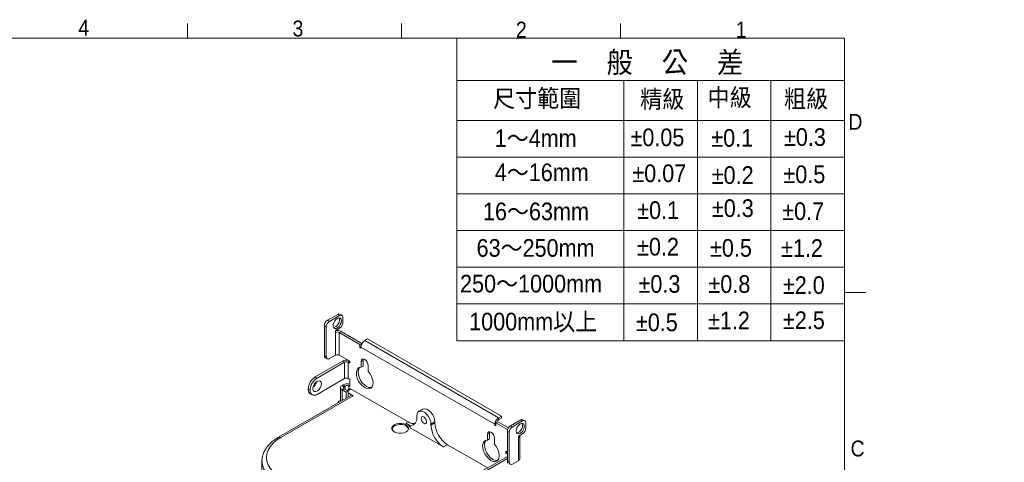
# Model space of a CAD drawing. Header units: millimetres. Extents: x 5 to 422, y 2 to 200.
# Tile 10 of 10: x 147 to 294, y 133 to 199. Entities that reach past the tile are written whole.
import ezdxf

# ---------------------------------------------------------------- set-up
doc = ezdxf.new("R2010")
doc.units = ezdxf.units.MM
doc.styles.add('SLDTEXTSTYLE0', font='GOTHIC.TTF', dxfattribs={"width": 0.913})
doc.styles.add('SLDTEXTSTYLE6', font='GOTHIC.TTF', dxfattribs={"width": 0.913, "bigfont": 'bigfont'})
doc.styles.add('SLDTEXTSTYLE7', font='GOTHICB.TTF', dxfattribs={"width": 0.913, "bigfont": 'bigfont'})

msp = doc.modelspace()

# ---------------------------------------------------------------- linework, layer by layer
at = {"color": 7, "linetype": 'Continuous', "lineweight": 0}
for p, q in [((171.666, 196.675), (171.666, 198.829)), ((203.729, 196.675), (203.729, 198.829)), ((236.484, 196.675), (236.484, 198.829)), ((8.38, 196.675), (270, 196.675)), ((212, 196.675), (212, 151.336)), ((270, 9.959), (270, 196.675)), ((212, 190.336), (270, 190.336)), ((237, 190.336), (237, 151.336)), ((248, 190.336), (248, 151.336)), ((259, 190.336), (259, 151.336)), ((212, 184.336), (270, 184.336)), ((212, 178.836), (270, 178.836)), ((212, 173.336), (270, 173.336)), ((212, 167.836), (270, 167.836)), ((212, 162.336), (270, 162.336)), ((270, 158.549), (273.175, 158.549)), ((212, 156.836), (270, 156.836)), ((212, 151.336), (270, 151.336))]:
    msp.add_line(p, q, dxfattribs=at)
at = {"color": 7, "linetype": 'Continuous', "lineweight": 15}
for p, q in [((194.169, 155.278), (192.637, 154.393)), ((192.92, 154.23), (194.452, 155.114)), ((194.452, 155.114), (194.169, 155.278)), ((194.785, 155.147), (194.503, 155.311)), ((194.924, 154.842), (194.924, 154.026)), ((192.449, 153.413), (192.166, 153.577)), ((192.166, 149.086), (192.166, 153.577)), ((192.449, 148.922), (192.449, 153.413)), ((192.637, 154.393), (192.92, 154.23)), ((194.452, 153.209), (193.816, 152.842)), ((193.816, 152.842), (193.816, 152.57)), ((193.816, 152.57), (193.816, 149.167)), ((194.381, 152.57), (194.664, 152.733)), ((194.381, 149.167), (194.381, 152.57)), ((197.493, 150.773), (194.381, 152.57)), ((194.664, 152.733), (197.776, 150.937)), ((197.776, 150.937), (197.493, 150.773)), ((197.493, 150.288), (197.493, 150.773)), ((197.634, 150.37), (197.493, 150.288)), ((197.634, 150.37), (197.634, 150.207)), ((217.669, 138.804), (197.634, 150.37)), ((197.776, 150.884), (197.776, 150.937)), ((198.624, 151.595), (198.2, 151.35)), ((198.2, 151.35), (218.234, 139.784)), ((218.659, 140.029), (198.624, 151.595)), ((192.166, 149.086), (192.449, 148.922)), ((193.816, 149.167), (192.92, 148.65)), ((194.381, 149.167), (195.984, 148.242)), ((197.634, 150.207), (197.493, 150.288)), ((190.799, 145.907), (194.876, 148.261)), ((191.082, 145.744), (195.159, 148.098)), ((192.304, 148.781), (192.587, 148.617)), ((195.159, 148.098), (194.876, 148.261)), ((195.159, 148.098), (195.159, 145.648)), ((195.725, 145.648), (195.725, 148.098)), ((195.725, 148.098), (195.984, 147.948)), ((195.984, 147.948), (195.984, 148.242)), ((197.952, 148.39), (197.669, 148.227)), ((197.669, 147.355), (197.669, 148.227)), ((197.952, 147.519), (197.669, 147.355)), ((197.952, 147.519), (197.952, 148.39)), ((198.73, 147.614), (198.73, 146.743)), ((190.799, 145.907), (191.082, 145.744)), ((195.159, 145.648), (191.082, 143.294)), ((194.806, 144.627), (194.994, 144.736)), ((195.089, 144.464), (194.806, 144.627)), ((195.277, 144.573), (194.994, 144.736)), ((195.089, 144.464), (195.277, 144.573)), ((195.984, 145.498), (195.725, 145.648)), ((195.843, 144.573), (195.984, 144.491)), ((195.984, 144.491), (195.984, 145.498)), ((196.146, 143.122), (185.304, 136.863)), ((196.479, 143.089), (185.637, 136.83)), ((190.021, 143.907), (189.738, 144.07)), ((189.738, 144.069), (189.738, 144.07)), ((189.738, 144.069), (190.021, 143.906)), ((190.021, 143.906), (190.021, 143.907)), ((190.049, 143.383), (190.332, 143.219)), ((194.571, 144.3), (194.571, 142.395)), ((195.089, 144.137), (194.806, 143.974)), ((195.442, 143.606), (194.806, 143.974)), ((195.725, 143.77), (195.089, 144.137)), ((195.442, 143.606), (195.725, 143.77)), ((195.442, 142.716), (195.442, 143.606)), ((195.994, 144.106), (195.568, 143.86)), ((195.725, 142.879), (195.725, 143.77)), ((195.725, 143.525), (196.479, 143.089)), ((196.161, 144.089), (204.705, 139.157)), ((194.24, 142.232), (194.571, 142.423)), ((194.422, 142.127), (194.24, 142.232)), ((194.24, 142.022), (194.24, 142.232)), ((206.002, 139.906), (206.002, 140.042)), ((206.902, 141.069), (206.312, 140.729)), ((218.234, 139.784), (218.659, 140.029)), ((218.659, 140.029), (218.659, 139.702)), ((204.352, 138.953), (204.705, 139.157)), ((204.587, 138.817), (204.352, 138.953)), ((204.587, 138.834), (204.587, 138.817)), ((205.018, 138.561), (205.018, 138.296)), ((208.123, 138.817), (208.712, 139.157)), ((208.123, 138.681), (208.712, 139.021)), ((208.123, 138.817), (208.123, 138.681)), ((208.712, 139.157), (208.712, 139.021)), ((217.669, 138.641), (217.669, 138.804)), ((217.81, 138.723), (217.669, 138.641)), ((217.81, 138.559), (217.669, 138.641)), ((218.093, 139.208), (217.81, 139.044)), ((217.81, 139.044), (217.81, 138.559)), ((219.596, 138.013), (217.81, 139.044)), ((218.093, 139.208), (219.717, 138.27)), ((218.234, 139.458), (218.234, 139.784)), ((218.234, 139.458), (218.659, 139.702)), ((221.558, 139.467), (220.026, 138.582)), ((220.026, 138.582), (220.309, 138.419)), ((220.309, 138.419), (221.841, 139.303)), ((221.841, 139.303), (221.558, 139.467)), ((222.174, 139.336), (221.891, 139.5)), ((222.312, 138.215), (222.312, 139.031)), ((210.008, 135.415), (205.018, 138.296)), ((216.856, 137.477), (216.573, 137.314)), ((216.573, 137.314), (216.573, 136.443)), ((216.856, 137.477), (216.856, 136.606)), ((219.837, 137.602), (219.554, 137.766)), ((219.554, 137.766), (219.554, 133.275)), ((219.837, 137.602), (219.837, 133.111)), ((220.907, 137.583), (221.006, 137.526)), ((221.204, 137.031), (221.841, 137.398)), ((221.439, 133.683), (221.439, 137.085)), ((210.008, 135.415), (210.598, 135.755)), ((210.598, 135.755), (216.607, 132.286)), ((216.856, 136.606), (216.573, 136.443)), ((217.633, 136.702), (217.633, 135.83)), ((221.204, 137.031), (221.204, 136.758)), ((221.204, 136.758), (221.204, 133.356)), ((219.319, 134.771), (219.554, 134.635)), ((219.319, 134.771), (219.319, 134.477)), ((219.554, 134.613), (219.319, 134.477)), ((219.319, 134.477), (219.554, 134.341)), ((182.822, 133.292), (182.822, 127.087)), ((182.823, 133.218), (182.822, 133.292)), ((219.554, 133.988), (215.5, 131.647)), ((219.554, 133.661), (215.783, 131.484)), ((219.554, 133.275), (219.837, 133.111)), ((220.309, 132.839), (221.204, 133.356))]:
    msp.add_line(p, q, dxfattribs=at)
at = {"color": 8, "linetype": 'Continuous', "lineweight": 15}
for p, q in [((195.725, 148.098), (195.98, 148.245)), ((195.089, 144.137), (195.089, 144.464)), ((195.277, 144.573), (195.277, 144.028)), ((195.843, 144.573), (195.984, 144.654)), ((195.843, 144.018), (195.843, 144.573)), ((194.806, 142.349), (194.806, 143.974)), ((196.161, 144.089), (195.666, 143.804)), ((217.81, 138.886), (217.669, 138.804))]:
    msp.add_line(p, q, dxfattribs=at)
at = {"color": 7, "linetype": 'Continuous', "lineweight": 15, "flags": 128}
for points in [[(194.711, 154.311), (194.67, 154.032), (194.551, 153.742), (194.372, 153.482), (194.155, 153.286), (193.931, 153.18), (193.729, 153.18), (193.578, 153.284), (193.496, 153.48), (193.496, 153.74), (193.578, 154.029), (193.729, 154.309), (193.931, 154.541), (194.155, 154.695), (194.372, 154.749), (194.551, 154.696), (194.67, 154.543), (194.711, 154.311)], [(194.367, 154.749), (194.387, 154.706), (194.429, 154.475)], [(197.669, 148.227), (197.71, 148.438), (197.825, 148.57), (197.997, 148.603), (198.2, 148.533), (198.403, 148.369), (198.575, 148.137), (198.69, 147.872), (198.73, 147.614)], [(197.952, 148.39), (197.993, 148.601), (197.994, 148.604)], [(198.73, 146.743), (199.013, 146.369), (199.237, 145.949), (199.385, 145.515), (199.447, 145.097), (199.419, 144.725), (199.302, 144.428), (199.105, 144.227), (198.843, 144.135), (198.533, 144.16), (198.2, 144.301), (197.866, 144.546), (197.557, 144.877), (197.294, 145.272), (197.097, 145.701), (196.98, 146.133), (196.952, 146.537), (197.015, 146.883), (197.163, 147.146), (197.387, 147.308), (197.669, 147.355)], [(199.213, 144.314), (199.126, 144.298), (198.816, 144.324), (198.483, 144.464), (198.149, 144.709), (197.84, 145.041), (197.577, 145.436), (197.38, 145.865), (197.263, 146.297), (197.235, 146.7), (197.297, 147.046), (197.446, 147.31), (197.469, 147.335)], [(191.718, 144.886), (191.675, 144.596), (191.552, 144.295), (191.365, 144.025), (191.14, 143.821), (190.907, 143.712), (190.698, 143.711), (190.54, 143.82), (190.456, 144.023), (190.456, 144.293), (190.54, 144.593), (190.698, 144.884), (190.907, 145.125), (191.14, 145.285), (191.365, 145.341), (191.552, 145.286), (191.675, 145.127), (191.718, 144.886)], [(194.618, 142.24), (194.587, 142.305), (194.571, 142.395)], [(206.002, 140.042), (206.044, 140.362), (206.17, 140.607), (206.368, 140.756), (206.622, 140.798), (206.911, 140.729), (207.213, 140.555), (207.503, 140.289), (207.757, 139.954), (207.954, 139.577), (208.08, 139.187), (208.123, 138.817)], [(206.902, 141.069), (206.957, 141.096), (207.211, 141.138), (207.5, 141.069), (207.802, 140.895), (208.092, 140.629), (208.346, 140.294), (208.544, 139.917), (208.669, 139.527), (208.712, 139.157)], [(202.631, 137.687), (202.398, 137.872), (202.276, 138.09), (202.276, 138.319), (202.398, 138.536), (202.631, 138.722), (202.952, 138.856), (203.329, 138.927), (203.725, 138.927), (204.102, 138.856), (204.422, 138.722), (204.655, 138.536), (204.778, 138.319), (204.778, 138.09), (204.655, 137.872), (204.422, 137.687), (204.102, 137.553), (203.725, 137.482), (203.329, 137.482), (202.952, 137.553), (202.631, 137.687)], [(204.693, 138.123), (204.645, 138.315), (204.476, 138.514), (204.205, 138.671), (203.86, 138.768), (203.478, 138.796), (203.103, 138.75), (202.773, 138.637), (202.524, 138.468), (202.385, 138.261), (202.369, 138.04), (202.479, 137.827), (202.702, 137.647), (202.702, 137.647)], [(207.475, 139.191), (207.443, 139.027), (207.354, 138.924), (207.22, 138.898), (207.062, 138.953), (206.904, 139.081), (206.771, 139.261), (206.681, 139.467), (206.65, 139.668), (206.681, 139.832), (206.771, 139.935), (206.904, 139.961), (207.062, 139.906), (207.22, 139.778), (207.354, 139.598), (207.443, 139.392), (207.475, 139.191)], [(220.874, 137.793), (220.916, 137.561), (221.034, 137.408), (221.214, 137.355), (221.431, 137.409), (221.655, 137.563), (221.856, 137.795), (222.008, 138.075), (222.09, 138.364), (222.09, 138.624), (222.008, 138.82), (221.856, 138.924), (221.655, 138.924), (221.431, 138.819), (221.214, 138.622), (221.034, 138.362), (220.916, 138.072), (220.874, 137.793)], [(217.633, 136.702), (217.593, 136.959), (217.478, 137.224), (217.306, 137.457), (217.103, 137.62), (216.9, 137.691), (216.728, 137.657), (216.613, 137.525), (216.573, 137.314)], [(216.897, 137.691), (216.896, 137.688), (216.856, 137.477)], [(185.637, 136.83), (185.004, 136.414), (184.471, 135.953), (184.047, 135.457), (183.739, 134.932), (183.552, 134.389), (183.489, 133.837), (183.552, 133.284), (183.739, 132.741), (184.047, 132.217), (184.471, 131.72), (185.004, 131.26), (185.637, 130.843)], [(216.573, 136.443), (216.29, 136.395), (216.066, 136.234), (215.918, 135.97), (215.856, 135.624), (215.884, 135.221), (216.001, 134.789), (216.197, 134.36), (216.46, 133.965), (216.77, 133.633), (217.103, 133.388), (217.437, 133.248), (217.746, 133.222), (218.009, 133.314), (218.206, 133.516), (218.322, 133.813), (218.351, 134.184), (218.288, 134.602), (218.14, 135.037), (217.916, 135.456), (217.633, 135.83)], [(216.373, 136.422), (216.349, 136.397), (216.201, 136.134), (216.138, 135.788), (216.167, 135.384), (216.283, 134.952), (216.48, 134.523), (216.743, 134.128), (217.052, 133.796), (217.386, 133.551), (217.72, 133.411), (218.029, 133.386), (218.116, 133.402)]]:
    msp.add_lwpolyline(points, dxfattribs=at)
at = {"color": 8, "linetype": 'Continuous', "lineweight": 15, "flags": 128}
msp.add_lwpolyline([(185.165, 130.027), (184.475, 130.481), (183.894, 130.983), (183.431, 131.525), (183.095, 132.097), (182.891, 132.69), (182.823, 133.218)], dxfattribs=at)
at = {"color": 7, "linetype": 'Continuous', "lineweight": 15}
for centre, radius, start, end in [((194.365, 155.005), 0.335, 65.69269, 125.61774), ((194.636, 154.889), 0.291, 350.786, 129.20325), ((193.189, 153.53), 1.025, 122.6055, 177.3945), ((193.472, 153.367), 1.025, 122.6055, 177.3945), ((193.3, 154.432), 1.129, 282.65719, 2.18762), ((193.9, 154.072), 1.025, 302.6055, 357.3945), ((194.097, 151.633), 1.237, 62.70098, 103.13235), ((194.099, 152.024), 0.615, 62.60953, 117.39027), ((198.862, 150.314), 1.229, 122.60545, 177.39455), ((192.492, 149.049), 0.328, 173.65134, 235.03657), ((192.736, 148.876), 0.291, 170.78597, 309.20328), ((194.099, 148.621), 0.615, 62.60953, 117.39027), ((195.445, 147.159), 1.24, 73.24497, 117.30993), ((195.442, 147.552), 0.615, 62.60963, 117.39037), ((192.041, 143.965), 2.305, 122.60547, 177.39454), ((192.324, 143.802), 2.305, 122.60547, 177.39454), ((194.93, 144.3), 0.349, 110.78336, 249.21664), ((195.15, 144.3), 0.175, 110.78352, 249.21679), ((195.564, 143.635), 1.239, 70.16035, 117.34978), ((195.442, 145.102), 0.615, 62.60963, 117.39037), ((195.56, 144.027), 0.615, 62.60963, 117.39026), ((190.475, 143.989), 0.741, 173.78241, 234.90532), ((190.668, 143.801), 0.655, 170.78591, 309.20329), ((196.063, 143.953), 0.168, 54.38233, 114.30724), ((196.284, 142.817), 0.335, 54.38244, 114.30713), ((205.496, 140.926), 2.281, 239.89595, 246.53193), ((204.233, 138.085), 0.813, 15.03577, 64.16629), ((205.56, 140.477), 1.573, 237.0917, 275.52154), ((204.854, 139.713), 1.163, 278.10169, 9.53342), ((212.217, 138.867), 4.098, 182.60548, 237.39452), ((212.806, 139.208), 4.098, 182.60548, 237.39452), ((218.897, 138.748), 1.229, 122.60545, 177.39455), ((218.567, 138.939), 0.616, 122.67805, 160.3262), ((220.578, 137.719), 1.025, 122.6055, 177.3945), ((220.715, 138.593), 1.097, 281.662, 18.34339), ((221.753, 139.194), 0.335, 65.69269, 125.61774), ((222.025, 139.078), 0.291, 350.786, 129.20325), ((220.861, 137.556), 1.025, 122.6055, 177.3945), ((221.072, 137.095), 0.362, 291.4943, 10.22625), ((221.289, 138.261), 1.025, 302.6055, 357.3945), ((219.881, 133.238), 0.328, 173.65134, 235.03657), ((220.125, 133.065), 0.291, 170.78597, 309.20328), ((221.038, 133.723), 0.402, 294.37495, 354.30491)]:
    msp.add_arc(centre, radius, start, end, dxfattribs=at)
at = {"color": 8, "linetype": 'Continuous', "lineweight": 15}
for centre, radius, start, end in [((190.405, 144.908), 0.418, 309.86144, 357.04638), ((185.443, 136.575), 0.32, 52.82824, 115.87601)]:
    msp.add_arc(centre, radius, start, end, dxfattribs=at)
at = {"color": 7, "linetype": 'Continuous', "lineweight": 15}
for points, knots in [([(190.631, 144.396), (190.631, 144.397), (190.63, 144.399), (190.631, 144.449), (190.648, 144.53), (190.685, 144.633), (190.744, 144.747), (190.818, 144.849), (190.889, 144.921), (190.941, 144.961), (190.969, 144.972), (190.963, 144.971), (190.962, 144.971)], [0, 0, 0, 0, 0.0834261, 0.1868224, 0.2900838, 0.4024355, 0.5249903, 0.6529653, 0.764127, 0.8664333, 0.9675726, 1, 1, 1, 1]), ([(204.587, 138.834), (204.69, 138.786), (204.894, 138.691), (204.993, 138.609), (205.015, 138.568), (205.018, 138.561)], [0, 0, 0, 0, 0.4566416, 0.9114537, 1, 1, 1, 1]), ([(185.304, 136.863), (185.186, 136.793), (184.847, 136.59), (184.345, 136.215), (183.832, 135.728), (183.416, 135.202), (183.102, 134.645), (182.905, 134.069), (182.815, 133.585), (182.831, 133.298), (182.837, 133.206)], [0, 0, 0, 0, 0.0773131, 0.2233247, 0.3693837, 0.5145128, 0.6576457, 0.797868, 0.9350268, 1, 1, 1, 1])]:
    msp.add_open_spline(points, degree=3, knots=knots, dxfattribs=at)

# ---------------------------------------------------------------- texts
at = {"color": 7, "linetype": 'Continuous', "lineweight": 0, "attachment_point": 1}
for s, insert, char_height, style in [('4', (155.344, 199.425), 2.381, 'SLDTEXTSTYLE0'), ('3', (187.399, 199.294), 2.381, 'SLDTEXTSTYLE0'), ('2', (220.835, 199.124), 2.381, 'SLDTEXTSTYLE0'), ('1', (253.733, 199.124), 2.381, 'SLDTEXTSTYLE0'), ('\\M+188EA    \\M+194CA    \\M+18CF6    \\M+18DB7', (226.133, 194.625), 3.175, 'SLDTEXTSTYLE7'), ('\\M+18EDA\\M+190A1\\M+194CD\\M+19AA1', (217.423, 188.956), 2.64583, 'SLDTEXTSTYLE6'), ('\\M+190B8\\M+18B89', (239.428, 188.835), 2.64583, 'SLDTEXTSTYLE6'), ('\\M+19286\\M+18B89', (249.532, 189.091), 2.64583, 'SLDTEXTSTYLE6'), ('\\M+19165\\M+18B89', (260.977, 188.884), 2.64583, 'SLDTEXTSTYLE6'), ('D', (270.606, 185.31), 2.381, 'SLDTEXTSTYLE0'), ('1\\M+181604mm', (217.655, 182.989), 2.64583, 'SLDTEXTSTYLE6'), ('±0.05', (237.987, 183.121), 2.6458, 'SLDTEXTSTYLE0'), ('±0.1', (250.086, 183.037), 2.6458, 'SLDTEXTSTYLE0'), ('±0.3', (260.964, 183.165), 2.6458, 'SLDTEXTSTYLE0'), ('4\\M+1816016mm', (217.673, 177.879), 2.64583, 'SLDTEXTSTYLE6'), ('±0.07', (238.267, 177.735), 2.6458, 'SLDTEXTSTYLE0'), ('±0.2', (250.15, 177.462), 2.6458, 'SLDTEXTSTYLE0'), ('±0.5', (260.879, 177.583), 2.6458, 'SLDTEXTSTYLE0'), ('±0.1', (238.995, 172.217), 2.6458, 'SLDTEXTSTYLE0'), ('±0.3', (250.175, 172.513), 2.6458, 'SLDTEXTSTYLE0'), ('16\\M+1816063mm', (215.903, 172.025), 2.64583, 'SLDTEXTSTYLE6'), ('±0.7', (260.705, 172.062), 2.6458, 'SLDTEXTSTYLE0'), ('63\\M+18160250mm', (214.946, 166.552), 2.64583, 'SLDTEXTSTYLE6'), ('±0.2', (238.975, 166.741), 2.6458, 'SLDTEXTSTYLE0'), ('±0.5', (249.894, 166.559), 2.6458, 'SLDTEXTSTYLE0'), ('±1.2', (260.521, 166.534), 2.6458, 'SLDTEXTSTYLE0'), ('250\\M+181601000mm', (212.474, 161.204), 2.64583, 'SLDTEXTSTYLE6'), ('±0.3', (239.188, 161.157), 2.6458, 'SLDTEXTSTYLE0'), ('±0.8', (249.656, 161.144), 2.6458, 'SLDTEXTSTYLE0'), ('±2.0', (260.796, 160.982), 2.6458, 'SLDTEXTSTYLE0'), ('1000mm\\M+188C8\\M+18FE3', (213.84, 155.521), 2.64583, 'SLDTEXTSTYLE6'), ('±0.5', (238.801, 155.409), 2.6458, 'SLDTEXTSTYLE0'), ('±1.2', (249.59, 155.687), 2.6458, 'SLDTEXTSTYLE0'), ('±2.5', (260.811, 155.724), 2.6458, 'SLDTEXTSTYLE0'), ('C', (270.928, 136.374), 2.381, 'SLDTEXTSTYLE0')]:
    msp.add_mtext(s, dxfattribs=dict(at, insert=insert, char_height=char_height, style=style))

doc.saveas('drawing.dxf')
